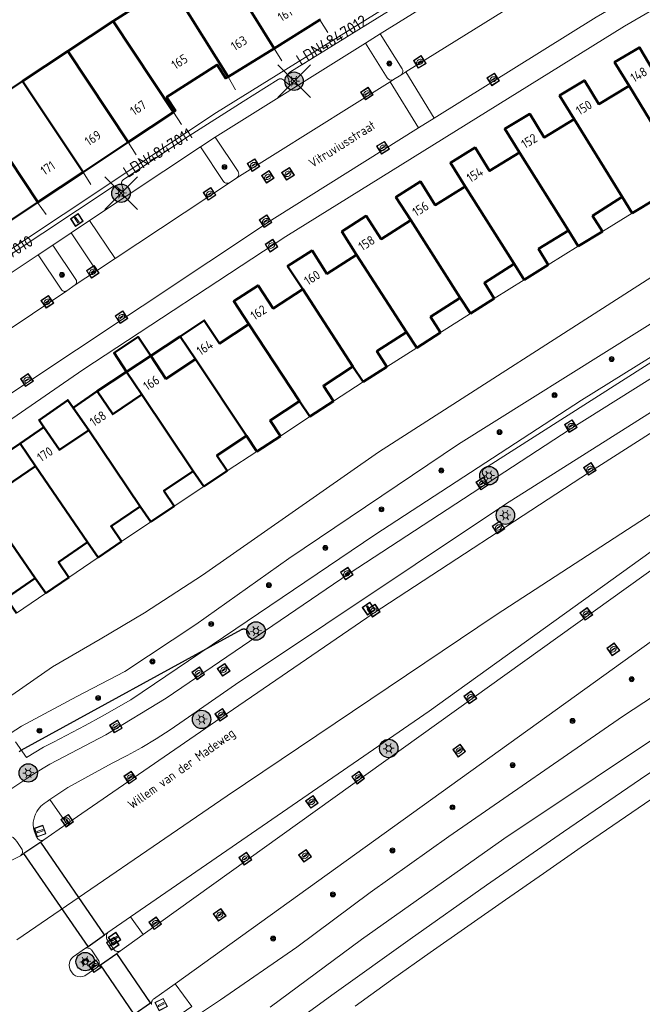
# Model space of a CAD drawing. Header units: metres. Extents: x 94279 to 96109, y 461866 to 463040.
# Tile 97 of 175: x 95326 to 95394, y 462272 to 462379. Entities that reach past the tile are written whole.
import ezdxf
from ezdxf.enums import TextEntityAlignment as Align

# ---------------------------------------------------------------- set-up
doc = ezdxf.new("R2010")
doc.units = ezdxf.units.M
doc.layers.get('0').update_dxf_attribs({"linetype": 'CONTINUOUS'})
for name, color, linetype, lineweight in [('B-WE-KL-ET_LS_OV_KABEL_EIGENNET_323-G', 10, 'CONTINUOUS', 30), ('B-WE-OV-LICHTMAST', 252, 'CONTINUOUS', 25), ('B_BEBOUWINGSGRENS_0', 132, 'CONTINUOUS', 50), ('B_LUIFEL_1', 132, 'CONTINUOUS', 50), ('B_TUSSENMUUR_0', 132, 'CONTINUOUS', 50), ('Q_BOOM_0', 251, 'CONTINUOUS', 13), ('Q_BRANDKRAAN_0', 251, 'CONTINUOUS', 13), ('Q_DRUKKNOPPAAL_0', 251, 'CONTINUOUS', 13), ('Q_INSPECTIE_OF_RIOOLPUT_0', 251, 'CONTINUOUS', 13), ('Q_KOLK_0', 251, 'CONTINUOUS', 13), ('Q_LICHTMAST_0', 251, 'CONTINUOUS', 13), ('Q_PORTAAL_0', 251, 'CONTINUOUS', 13), ('Q_VERKEERSBORDPAAL_0', 251, 'CONTINUOUS', 13), ('Q_VERKEERSREGELINSTALLATIEPA00', 251, 'CONTINUOUS', 13), ('T_CULTUURGRENS_0', 251, 'CONTINUOUS', 13), ('T_HEK_LIJN_0', 251, 'CONTINUOUS', 13), ('T_WALBESCHERMING_0', 251, 'CONTINUOUS', 13), ('V_WEGGRENS_0', 251, 'CONTINUOUS', 13), ('W_WATERGRENS_0', 251, 'CONTINUOUS', 13), ('Z_GBKN_HUISNUMMER_0', 251, 'CONTINUOUS', 13), ('Z_STRAATNAAM_0', 251, 'CONTINUOUS', 13)]:
    doc.layers.add(name, color=color, linetype=linetype, lineweight=lineweight)
for name, color, linetype in [('B-WE-KL-ET_LS_OV_KABEL_EIGENNET_330-G', 10, 'CONTINUOUS'), ('Fietssuggestiesstrook_0', 251, 'CONTINUOUS'), ('N-WE-ARMATUUR-PRUNUS_E_OPSCHUIF_8M-G', 40, 'CONTINUOUS'), ('N-WE-LICHTMAST_VERVANGEN-G', 7, 'CONTINUOUS')]:
    doc.layers.add(name, color=color, linetype=linetype)
doc.styles.add('NLCS-ISO-M500-T25', font='NLCS-ISO.ttf', dxfattribs={"height": 1.25})
doc.styles.get("Standard").update_dxf_attribs({"font": 'isocp.shx'})

# ---------------------------------------------------------------- blocks, each defined once
blk = doc.blocks.new('Q_PORTAAL')
for points in [[(-0.36, 0.2), (-0.21, 0.2), (-0.21, -0.2), (-0.36, -0.2), (-0.36, 0.2)], [(-0.14, 0.19), (0.14, 0.19), (0.14, 0.1), (-0.14, 0.1), (-0.14, 0.19)], [(0.21, 0.2), (0.36, 0.2), (0.36, -0.2), (0.21, -0.2), (0.21, 0.2)]]:
    blk.add_lwpolyline(points)
blk = doc.blocks.new('Q_VERKEERSREGELINSTALLATIEPAAL')
for points in [[(-0.5, 0.5), (0.5, 0.5), (0.5, -0.5), (-0.5, -0.5)], [(-0.08, 0.33), (0.07, 0.33), (0.07, -0.33), (-0.08, -0.33)]]:
    blk.add_lwpolyline(points, close=True)
blk.add_lwpolyline([(-0.44, 0.46), (0.44, 0.46, -0.414214), (0.46, 0.44), (0.46, -0.44, -0.414214), (0.44, -0.46), (-0.44, -0.46, -0.414214), (-0.46, -0.44), (-0.46, 0.44), (-0.46, 0.44), (-0.46, 0.45), (-0.46, 0.45), (-0.46, 0.45), (-0.46, 0.45), (-0.46, 0.45), (-0.46, 0.45), (-0.46, 0.46), (-0.46, 0.46), (-0.46, 0.46), (-0.45, 0.46), (-0.45, 0.46), (-0.45, 0.46), (-0.45, 0.46), (-0.45, 0.46), (-0.45, 0.46), (-0.44, 0.46), (-0.44, 0.46)], format="xyb")
blk = doc.blocks.new('Q_VERKEERSBORDPAAL')
for points in [[(-0.5, 0.5), (0.5, 0.5), (0.5, -0.5), (-0.5, -0.5)], [(-0.08, 0.33), (0.07, 0.33), (0.07, -0.33), (-0.08, -0.33)]]:
    blk.add_lwpolyline(points, close=True)
blk.add_lwpolyline([(-0.44, 0.46), (0.44, 0.46, -0.414214), (0.46, 0.44), (0.46, -0.44, -0.414214), (0.44, -0.46), (-0.44, -0.46, -0.414214), (-0.46, -0.44), (-0.46, 0.44), (-0.46, 0.44), (-0.46, 0.45), (-0.46, 0.45), (-0.46, 0.45), (-0.46, 0.45), (-0.46, 0.45), (-0.46, 0.45), (-0.46, 0.46), (-0.46, 0.46), (-0.46, 0.46), (-0.45, 0.46), (-0.45, 0.46), (-0.45, 0.46), (-0.45, 0.46), (-0.45, 0.46), (-0.45, 0.46), (-0.44, 0.46), (-0.44, 0.46)], format="xyb")
blk = doc.blocks.new('Q_LICHTMAST')
for points in [[(-0.26, 0.15), (-0.52, 0.3)], [(0, 0.3), (0, 0.6)], [(0.26, 0.15), (0.52, 0.3)], [(-0.26, -0.15), (-0.52, -0.3)], [(0, -0.3), (0, -0.6)], [(0.26, -0.15), (0.52, -0.3)]]:
    blk.add_lwpolyline(points)
blk.add_circle((0, 0), 0.3)
blk = doc.blocks.new('Q_DRUKKNOPPAAL')
for points in [[(-0.5, 0.5), (0.5, 0.5), (0.5, -0.5), (-0.5, -0.5)], [(-0.08, 0.33), (0.07, 0.33), (0.07, -0.33), (-0.08, -0.33)]]:
    blk.add_lwpolyline(points, close=True)
blk.add_lwpolyline([(-0.44, 0.46), (0.44, 0.46, -0.414214), (0.46, 0.44), (0.46, -0.44, -0.414214), (0.44, -0.46), (-0.44, -0.46, -0.414214), (-0.46, -0.44), (-0.46, 0.44), (-0.46, 0.44), (-0.46, 0.45), (-0.46, 0.45), (-0.46, 0.45), (-0.46, 0.45), (-0.46, 0.45), (-0.46, 0.45), (-0.46, 0.46), (-0.46, 0.46), (-0.46, 0.46), (-0.45, 0.46), (-0.45, 0.46), (-0.45, 0.46), (-0.45, 0.46), (-0.45, 0.46), (-0.45, 0.46), (-0.44, 0.46), (-0.44, 0.46)], format="xyb")
blk = doc.blocks.new('Q_KOLK')
blk.add_lwpolyline([(-0.5, 0.5), (0.5, 0.5), (0.5, -0.5), (-0.5, -0.5)], close=True)
for points in [[(-0.44, 0.46), (0.44, 0.46, -0.414214), (0.46, 0.44), (0.46, -0.44, -0.414214), (0.44, -0.46), (-0.44, -0.46, -0.414214), (-0.46, -0.44), (-0.46, 0.44, -0.414214), (-0.44, 0.46)], [(-0.34, 0.1, 0.380426), (-0.28, -0.18)], [(-0.01, 0.27, 0.240218), (-0.34, 0.1)], [(-0.19, 0.04, 0.853344), (-0.19, -0.03)], [(0.33, 0.11, 0.240191), (-0.01, 0.27)], [(0.18, -0.03, 0.849746), (0.18, 0.04)], [(0.27, -0.18, 0.380426), (0.33, 0.11)], [(-0.28, -0.18, 0.148452), (0.01, -0.26)], [(0.01, -0.26, 0.131742), (0.27, -0.18)]]:
    blk.add_lwpolyline(points, format="xyb")
for points in [[(-0.19, 0.04), (0.18, 0.04)], [(0.18, -0.03), (-0.19, -0.03)]]:
    blk.add_lwpolyline(points)
blk = doc.blocks.new('Q_INSPECTIE_OF_RIOOLPUT')
blk.add_lwpolyline([(-0.5, 0.5), (0.5, 0.5), (0.5, -0.5), (-0.5, -0.5)], close=True)
for points in [[(-0.44, 0.46), (0.44, 0.46, -0.414214), (0.46, 0.44), (0.46, -0.44, -0.414214), (0.44, -0.46), (-0.44, -0.46, -0.414214), (-0.46, -0.44), (-0.46, 0.44), (-0.46, 0.44), (-0.46, 0.45), (-0.46, 0.45), (-0.46, 0.45), (-0.46, 0.45), (-0.46, 0.45), (-0.46, 0.45), (-0.46, 0.46), (-0.46, 0.46), (-0.46, 0.46), (-0.45, 0.46), (-0.45, 0.46), (-0.45, 0.46), (-0.45, 0.46), (-0.45, 0.46), (-0.45, 0.46), (-0.44, 0.46), (-0.44, 0.46)], [(-0.34, 0.1, 0.380426), (-0.28, -0.18)], [(-0.01, 0.27, 0.240218), (-0.34, 0.1)], [(-0.19, 0.04, 0.853344), (-0.19, -0.03)], [(0.33, 0.11, 0.240191), (-0.01, 0.27)], [(0.18, -0.03, 0.849746), (0.18, 0.04)], [(0.27, -0.18, 0.380426), (0.33, 0.11)], [(-0.28, -0.18, 0.148452), (0.01, -0.26)], [(0.01, -0.26, 0.131742), (0.27, -0.18)]]:
    blk.add_lwpolyline(points, format="xyb")
for points in [[(-0.19, 0.04), (0.18, 0.04)], [(0.18, -0.03), (-0.19, -0.03)]]:
    blk.add_lwpolyline(points)
blk = doc.blocks.new('Q_BRANDKRAAN')
blk.add_lwpolyline([(-0.5, 0.5), (0.5, 0.5), (0.5, -0.5), (-0.5, -0.5)], close=True)
for points in [[(-0.44, 0.46), (0.44, 0.46, -0.414214), (0.46, 0.44), (0.46, -0.44, -0.414214), (0.44, -0.46), (-0.44, -0.46, -0.414214), (-0.46, -0.44), (-0.46, 0.44), (-0.46, 0.44), (-0.46, 0.45), (-0.46, 0.45), (-0.46, 0.45), (-0.46, 0.45), (-0.46, 0.45), (-0.46, 0.45), (-0.46, 0.46), (-0.46, 0.46), (-0.46, 0.46), (-0.45, 0.46), (-0.45, 0.46), (-0.45, 0.46), (-0.45, 0.46), (-0.45, 0.46), (-0.45, 0.46), (-0.44, 0.46), (-0.44, 0.46)], [(-0.34, 0.1, 0.380426), (-0.28, -0.18)], [(-0.01, 0.27, 0.240218), (-0.34, 0.1)], [(-0.19, 0.04, 0.853344), (-0.19, -0.03)], [(0.33, 0.11, 0.240191), (-0.01, 0.27)], [(0.18, -0.03, 0.849746), (0.18, 0.04)], [(0.27, -0.18, 0.380426), (0.33, 0.11)], [(-0.28, -0.18, 0.148452), (0.01, -0.26)], [(0.01, -0.26, 0.131742), (0.27, -0.18)]]:
    blk.add_lwpolyline(points, format="xyb")
for points in [[(-0.19, 0.04), (0.18, 0.04)], [(0.18, -0.03), (-0.19, -0.03)]]:
    blk.add_lwpolyline(points)
blk = doc.blocks.new('Q_BOOM')
for radius in [0.27, 0.18, 0.09]:
    blk.add_circle((0, 0), radius)
blk = doc.blocks.new('LM')
at = {"linetype": 'ByBlock'}
h = blk.add_hatch(color=256, dxfattribs=at)
h.dxf.hatch_style = 1
edge = h.paths.add_edge_path()
edge.add_arc((0, 0), 1, 0, 360)
blk.add_circle((0, 0), 1, dxfattribs=at)
blk = doc.blocks.new('ACMAP_ANN_TEMPLATE_LM')
at = {"color": 0, "style": 'NLCS-ISO-M500-T25'}
blk.add_attdef('LM-NUMMER', (1.5, 1), '', height=1.25, dxfattribs=at)

msp = doc.modelspace()

# ---------------------------------------------------------------- linework, layer by layer
at = {"layer": 'B-WE-KL-ET_LS_OV_KABEL_EIGENNET_323-G', "linetype": 'Continuous'}
msp.add_lwpolyline([(95326.21, 462299.24), (95326.44, 462299.36), (95350.34, 462312.48), (95350.35, 462312.49), (95350.37, 462312.5), (95350.38, 462312.5), (95350.4, 462312.51), (95350.41, 462312.52), (95350.43, 462312.52), (95350.45, 462312.53), (95350.46, 462312.53), (95350.48, 462312.53), (95350.5, 462312.54), (95350.51, 462312.54), (95350.53, 462312.54), (95350.55, 462312.54), (95350.57, 462312.54), (95350.58, 462312.54), (95350.6, 462312.54), (95350.62, 462312.54), (95350.63, 462312.54), (95350.65, 462312.54), (95350.67, 462312.54), (95350.69, 462312.53), (95350.7, 462312.53), (95350.72, 462312.52), (95350.74, 462312.52), (95350.75, 462312.51), (95350.77, 462312.51), (95350.78, 462312.5), (95350.8, 462312.49), (95350.81, 462312.48), (95350.83, 462312.48), (95350.84, 462312.47), (95350.86, 462312.46), (95350.87, 462312.45), (95350.89, 462312.44), (95350.9, 462312.43), (95350.91, 462312.41), (95350.92, 462312.4), (95350.94, 462312.39), (95350.95, 462312.38), (95350.96, 462312.36), (95350.97, 462312.35), (95350.98, 462312.34), (95350.99, 462312.32), (95351, 462312.31), (95351.23, 462311.94)], dxfattribs=at)
at = {"layer": 'B-WE-KL-ET_LS_OV_KABEL_EIGENNET_330-G', "linetype": 'Continuous', "lineweight": 0}
for points in [[(95325.02, 462353.03), (95336.3, 462360.52), (95336.31, 462360.53), (95336.33, 462360.54), (95336.34, 462360.55), (95336.36, 462360.56), (95336.37, 462360.57), (95336.39, 462360.57), (95336.41, 462360.58), (95336.42, 462360.59), (95336.44, 462360.59), (95336.46, 462360.59), (95336.47, 462360.6), (95336.49, 462360.6), (95336.51, 462360.6), (95336.52, 462360.61), (95336.54, 462360.61), (95336.56, 462360.61), (95336.58, 462360.61), (95336.59, 462360.61), (95336.61, 462360.61), (95336.63, 462360.61), (95336.65, 462360.6), (95336.66, 462360.6), (95336.68, 462360.6), (95336.7, 462360.59), (95336.71, 462360.59), (95336.73, 462360.58), (95336.75, 462360.58), (95336.76, 462360.57), (95336.78, 462360.56), (95336.8, 462360.56), (95336.81, 462360.55), (95336.83, 462360.54), (95336.84, 462360.53), (95336.86, 462360.52), (95336.87, 462360.51), (95336.88, 462360.5), (95336.9, 462360.49), (95336.91, 462360.48), (95336.92, 462360.47), (95336.94, 462360.45), (95336.95, 462360.44), (95336.96, 462360.43), (95336.97, 462360.41), (95336.98, 462360.4), (95336.99, 462360.38), (95337.58, 462359.95), (95337.41, 462360.66), (95337.4, 462360.68), (95337.39, 462360.69), (95337.38, 462360.71), (95337.37, 462360.72), (95337.36, 462360.74), (95337.36, 462360.75), (95337.35, 462360.77), (95337.35, 462360.79), (95337.34, 462360.8), (95337.34, 462360.82), (95337.33, 462360.84), (95337.33, 462360.85), (95337.33, 462360.87), (95337.32, 462360.89), (95337.32, 462360.91), (95337.32, 462360.92), (95337.32, 462360.94), (95337.32, 462360.96), (95337.32, 462360.98), (95337.33, 462360.99), (95337.33, 462361.01), (95337.33, 462361.03), (95337.33, 462361.05), (95337.34, 462361.06), (95337.34, 462361.08), (95337.35, 462361.1), (95337.35, 462361.11), (95337.36, 462361.13), (95337.37, 462361.14), (95337.37, 462361.16), (95337.38, 462361.18), (95337.39, 462361.19), (95337.4, 462361.21), (95337.41, 462361.22), (95337.42, 462361.23), (95337.43, 462361.25), (95337.44, 462361.26), (95337.45, 462361.28), (95337.47, 462361.29), (95337.48, 462361.3), (95337.49, 462361.31), (95337.5, 462361.32), (95337.52, 462361.33), (95337.53, 462361.34), (95337.55, 462361.35), (95344.67, 462366.09), (95350.51, 462369.84), (95354.32, 462372.21), (95354.33, 462372.22), (95354.35, 462372.23), (95354.36, 462372.24), (95354.38, 462372.24), (95354.4, 462372.25), (95354.41, 462372.26), (95354.43, 462372.26), (95354.45, 462372.27), (95354.46, 462372.27), (95354.48, 462372.27), (95354.5, 462372.28), (95354.51, 462372.28), (95354.53, 462372.28), (95354.55, 462372.28), (95354.57, 462372.29), (95354.58, 462372.29), (95354.6, 462372.29), (95354.62, 462372.28), (95354.64, 462372.28), (95354.65, 462372.28), (95354.67, 462372.28), (95354.69, 462372.27), (95354.71, 462372.27), (95354.72, 462372.27), (95354.74, 462372.26), (95354.76, 462372.26), (95354.77, 462372.25), (95354.79, 462372.24), (95354.8, 462372.23), (95354.82, 462372.23), (95354.83, 462372.22), (95354.85, 462372.21), (95354.86, 462372.2), (95354.88, 462372.19), (95354.89, 462372.18), (95354.91, 462372.17), (95354.92, 462372.16), (95354.93, 462372.14), (95354.94, 462372.13), (95354.96, 462372.12), (95354.97, 462372.11), (95354.98, 462372.09), (95354.99, 462372.08), (95355, 462372.06), (95355.01, 462372.05), (95355.59, 462371.59), (95355.43, 462372.31), (95355.42, 462372.33), (95355.41, 462372.34), (95355.41, 462372.36), (95355.4, 462372.38), (95355.39, 462372.39), (95355.39, 462372.41), (95355.38, 462372.42), (95355.38, 462372.44), (95355.37, 462372.46), (95355.37, 462372.48), (95355.36, 462372.49), (95355.36, 462372.51), (95355.36, 462372.53), (95355.36, 462372.54), (95355.36, 462372.56), (95355.36, 462372.58), (95355.36, 462372.6), (95355.36, 462372.61), (95355.36, 462372.63), (95355.36, 462372.65), (95355.36, 462372.67), (95355.37, 462372.68), (95355.37, 462372.7), (95355.38, 462372.72), (95355.38, 462372.73), (95355.39, 462372.75), (95355.39, 462372.77), (95355.4, 462372.78), (95355.41, 462372.8), (95355.42, 462372.81), (95355.42, 462372.83), (95355.43, 462372.84), (95355.44, 462372.86), (95355.45, 462372.87), (95355.46, 462372.89), (95355.47, 462372.9), (95355.49, 462372.91), (95355.5, 462372.93), (95355.51, 462372.94), (95355.52, 462372.95), (95355.54, 462372.96), (95355.55, 462372.97), (95355.56, 462372.98), (95355.58, 462372.99), (95355.59, 462373), (95369.03, 462381.37)], [(95400.26, 462344.99), (95376.71, 462329.97), (95376.69, 462329.96), (95376.68, 462329.95), (95376.67, 462329.94), (95376.65, 462329.93), (95376.64, 462329.91), (95376.63, 462329.9), (95376.62, 462329.89), (95376.61, 462329.88), (95376.59, 462329.86), (95376.58, 462329.85), (95376.57, 462329.84), (95376.56, 462329.82), (95376.55, 462329.81), (95376.55, 462329.79), (95376.54, 462329.78), (95376.53, 462329.76), (95376.52, 462329.75), (95376.52, 462329.73), (95376.51, 462329.71), (95376.5, 462329.7), (95376.5, 462329.68), (95376.5, 462329.66), (95376.49, 462329.65), (95376.49, 462329.63), (95376.49, 462329.61), (95376.48, 462329.6), (95376.48, 462329.58), (95376.48, 462329.56), (95376.48, 462329.55), (95376.48, 462329.53), (95376.48, 462329.51), (95376.48, 462329.49), (95376.49, 462329.48), (95376.49, 462329.46), (95376.49, 462329.44), (95376.5, 462329.43), (95376.5, 462329.41), (95376.51, 462329.39), (95376.51, 462329.38), (95376.52, 462329.36), (95376.53, 462329.34), (95376.53, 462329.33), (95376.54, 462329.31), (95376.55, 462329.3), (95376.56, 462329.28), (95376.78, 462328.94)], [(95407.12, 462333), (95377.97, 462314.09), (95348.78, 462294.41), (95325.98, 462278.77)]]:
    msp.add_lwpolyline(points, dxfattribs=at)
at = {"layer": 'B_BEBOUWINGSGRENS_0'}
for p, q in [((95342.61, 462382.53), (95336.42, 462378.56)), ((95336.42, 462378.56), (95331.51, 462375.29)), ((95353.88, 462375.59), (95358.85, 462378.69)), ((95358.85, 462378.69), (95358.91, 462378.73)), ((95331.51, 462375.29), (95326.59, 462372.04)), ((95348.9, 462372.49), (95353.88, 462375.59)), ((95326.59, 462372.04), (95321.68, 462368.77)), ((95338.06, 462365.41), (95342.97, 462368.68)), ((95333.15, 462362.15), (95338.06, 462365.41)), ((95328.25, 462358.89), (95333.15, 462362.15)), ((95323.34, 462355.61), (95328.22, 462358.86)), ((95328.22, 462358.86), (95328.25, 462358.89)), ((95391.66, 462359.48), (95392.76, 462357.71)), ((95392.76, 462357.71), (95395.38, 462359.29)), ((95385.83, 462355.83), (95386.9, 462354.1)), ((95386.9, 462354.1), (95389.52, 462355.7)), ((95379.93, 462352.2), (95381.02, 462350.46)), ((95381.02, 462350.46), (95383.62, 462352.08)), ((95374.08, 462348.5), (95375.18, 462346.79)), ((95375.18, 462346.79), (95377.78, 462348.42)), ((95343.68, 462344.32), (95345.34, 462341.83)), ((95368.26, 462344.78), (95369.36, 462343.08)), ((95369.36, 462343.08), (95371.94, 462344.72)), ((95340.49, 462342.22), (95337.87, 462340.48)), ((95362.44, 462341.05), (95363.55, 462339.37)), ((95363.55, 462339.37), (95366.11, 462341)), ((95337.87, 462340.48), (95339.54, 462337.99)), ((95334.69, 462338.35), (95332.06, 462336.57)), ((95332.06, 462336.57), (95333.76, 462334.14)), ((95356.65, 462337.29), (95357.76, 462335.61)), ((95357.76, 462335.61), (95360.33, 462337.27)), ((95328.9, 462334.46), (95326.31, 462332.69)), ((95350.87, 462333.5), (95352, 462331.82)), ((95352, 462331.82), (95354.56, 462333.49)), ((95326.31, 462332.69), (95327.98, 462330.21)), ((95345.11, 462329.69), (95346.24, 462328.02)), ((95346.24, 462328.02), (95348.8, 462329.7)), ((95339.36, 462325.84), (95340.51, 462324.18)), ((95340.51, 462324.18), (95343.04, 462325.87)), ((95333.64, 462321.97), (95334.8, 462320.3)), ((95334.8, 462320.3), (95337.32, 462322.03)), ((95329.1, 462316.43), (95331.61, 462318.14)), ((95327.94, 462318.07), (95329.1, 462316.43))]:
    msp.add_line(p, q, dxfattribs=at)
for points in [[(95398.36, 462375.08), (95395.06, 462373.12), (95393.54, 462375.7), (95390.83, 462374.1), (95392.4, 462371.51)], [(95342.97, 462368.68), (95343.18, 462368.82), (95342.22, 462370.29), (95347.71, 462373.82), (95348.64, 462372.33), (95348.9, 462372.49)], [(95392.4, 462371.51), (95389.11, 462369.54), (95387.57, 462372.11), (95384.87, 462370.49), (95386.45, 462367.91)], [(95386.45, 462367.91), (95383.18, 462365.92), (95381.62, 462368.48), (95378.92, 462366.84), (95380.52, 462364.3)], [(95380.52, 462364.3), (95377.27, 462362.28), (95375.69, 462364.82), (95373.01, 462363.15), (95374.62, 462360.6)], [(95374.62, 462360.6), (95371.37, 462358.57), (95369.78, 462361.12), (95367.11, 462359.45), (95368.73, 462356.95)], [(95389.52, 462355.7), (95388.45, 462357.4), (95391.66, 462359.48)], [(95368.73, 462356.95), (95365.51, 462354.88), (95363.89, 462357.4), (95361.24, 462355.69), (95362.84, 462353.17)], [(95383.62, 462352.08), (95382.58, 462353.81), (95385.83, 462355.83)], [(95362.84, 462353.17), (95359.61, 462351.11), (95358, 462353.64), (95355.34, 462351.95), (95356.99, 462349.45)], [(95377.78, 462348.42), (95376.71, 462350.13), (95379.93, 462352.2)], [(95356.99, 462349.45), (95353.79, 462347.35), (95352.15, 462349.86), (95349.51, 462348.14), (95351.15, 462345.65)], [(95371.94, 462344.72), (95370.87, 462346.43), (95374.08, 462348.5)], [(95351.15, 462345.65), (95347.95, 462343.55), (95346.31, 462346.05), (95343.68, 462344.32)], [(95366.11, 462341), (95365.04, 462342.71), (95368.26, 462344.78)], [(95345.34, 462341.83), (95342.15, 462339.71), (95340.49, 462342.22)], [(95360.33, 462337.27), (95359.24, 462338.96), (95362.44, 462341.05)], [(95339.54, 462337.99), (95336.37, 462335.86), (95334.69, 462338.35)], [(95354.56, 462333.49), (95353.45, 462335.19), (95356.65, 462337.29)], [(95333.76, 462334.14), (95330.59, 462331.98), (95328.9, 462334.46)], [(95348.8, 462329.7), (95347.68, 462331.38), (95350.87, 462333.5)], [(95327.98, 462330.21), (95324.82, 462328.04), (95323.13, 462330.52)], [(95343.04, 462325.87), (95341.93, 462327.55), (95345.11, 462329.69)], [(95337.32, 462322.03), (95336.2, 462323.69), (95339.36, 462325.84)], [(95331.61, 462318.14), (95330.49, 462319.8), (95333.64, 462321.97)], [(95325.94, 462314.24), (95324.79, 462315.89), (95327.94, 462318.07)]]:
    msp.add_lwpolyline(points, dxfattribs=at)
at = {"layer": 'B_LUIFEL_1'}
for p, q in [((95343.68, 462344.32), (95340.49, 462342.22)), ((95337.87, 462340.48), (95334.69, 462338.35)), ((95326.31, 462332.69), (95323.13, 462330.52))]:
    msp.add_line(p, q, dxfattribs=at)
for points in [[(95340.49, 462342.22), (95339.13, 462344.26), (95336.51, 462342.52), (95337.87, 462340.48)], [(95332.06, 462336.57), (95331.49, 462337.39), (95328.37, 462335.22), (95328.9, 462334.46)]]:
    msp.add_lwpolyline(points, dxfattribs=at)
at = {"layer": 'B_TUSSENMUUR_0'}
for p, q in [((95353.88, 462375.59), (95347.64, 462385.67)), ((95348.9, 462372.49), (95342.61, 462382.53)), ((95342.97, 462368.68), (95336.42, 462378.56)), ((95331.51, 462375.29), (95338.06, 462365.41)), ((95333.15, 462362.15), (95326.59, 462372.04)), ((95397.53, 462363.06), (95392.4, 462371.51)), ((95328.25, 462358.89), (95321.68, 462368.77)), ((95386.45, 462367.91), (95391.66, 462359.48)), ((95385.83, 462355.83), (95380.52, 462364.3)), ((95379.93, 462352.2), (95374.62, 462360.6)), ((95374.08, 462348.5), (95368.73, 462356.95)), ((95362.84, 462353.17), (95368.26, 462344.78)), ((95362.44, 462341.05), (95356.99, 462349.45)), ((95356.65, 462337.29), (95351.15, 462345.65)), ((95350.87, 462333.5), (95345.34, 462341.83)), ((95339.54, 462337.99), (95345.11, 462329.69)), ((95339.36, 462325.84), (95333.76, 462334.14)), ((95327.98, 462330.21), (95333.64, 462321.97)), ((95327.94, 462318.07), (95322.23, 462326.28))]:
    msp.add_line(p, q, dxfattribs=at)
at = {"layer": 'Fietssuggestiesstrook_0'}
for p, q in [((95328.55, 462289.4), (95326.74, 462288.16)), ((95335.48, 462279.32), (95328.55, 462289.4)), ((95333.7, 462278.06), (95326.74, 462288.16)), ((95333.7, 462278.06), (95335.48, 462279.32)), ((95335.04, 462276.05), (95336.82, 462277.31)), ((95340.48, 462271.95), (95336.82, 462277.31)), ((95338.7, 462270.71), (95335.04, 462276.05)), ((95338.7, 462270.71), (95340.48, 462271.95))]:
    msp.add_line(p, q, dxfattribs=at)
at = {"layer": 'N-WE-LICHTMAST_VERVANGEN-G', "flags": 128}
for points in [[(95354.28, 462370.27), (95357.82, 462373.8)], [(95357.82, 462370.27), (95354.28, 462373.8)], [(95335.51, 462358.09), (95339.04, 462361.63)], [(95339.04, 462358.09), (95335.51, 462361.63)]]:
    msp.add_lwpolyline(points, dxfattribs=at)
at = {"layer": 'T_CULTUURGRENS_0'}
for p, q in [((95365.41, 462377.17), (95363.8, 462376.16)), ((95366.85, 462372.2), (95367.63, 462372.7)), ((95347.49, 462365.95), (95345.89, 462364.89)), ((95349.06, 462361.01), (95349.83, 462361.54)), ((95329.87, 462354.24), (95328.29, 462353.19)), ((95331.38, 462349.25), (95332.3, 462349.9))]:
    msp.add_line(p, q, dxfattribs=at)
for points in [[(95367.63, 462372.7), (95367.75, 462372.8), (95367.82, 462372.93), (95367.86, 462373.08), (95367.85, 462373.23), (95367.79, 462373.37), (95365.41, 462377.17)], [(95363.8, 462376.16), (95366.17, 462372.38), (95366.27, 462372.27), (95366.4, 462372.19), (95366.55, 462372.15), (95366.7, 462372.15), (95366.85, 462372.2)], [(95317.08, 462295.57), (95321.34, 462298.68), (95326.48, 462301.97), (95332.47, 462305.21), (95337.69, 462307.92), (95345.38, 462313.03), (95355.48, 462320.19), (95373.9, 462332.6), (95413.18, 462357.23), (95440.13, 462370.3), (95447.4, 462374.58), (95448.6, 462374.55)], [(95349.83, 462361.54), (95349.94, 462361.65), (95350.01, 462361.78), (95350.04, 462361.93), (95350.03, 462362.08), (95349.97, 462362.22), (95347.49, 462365.95)], [(95345.89, 462364.89), (95348.39, 462361.13), (95348.5, 462361.03), (95348.63, 462360.96), (95348.78, 462360.94), (95348.93, 462360.95), (95349.06, 462361.01)], [(95332.3, 462349.9), (95332.39, 462350.01), (95332.43, 462350.13), (95332.45, 462350.26), (95332.42, 462350.4), (95332.35, 462350.51), (95329.87, 462354.24)], [(95328.29, 462353.19), (95330.76, 462349.44), (95330.85, 462349.33), (95330.96, 462349.25), (95331.1, 462349.2), (95331.24, 462349.21), (95331.38, 462349.25)]]:
    msp.add_lwpolyline(points, dxfattribs=at)
at = {"layer": 'T_HEK_LIJN_0'}
for p, q in [((95358.85, 462378.69), (95359.7, 462377.33)), ((95354.72, 462374.23), (95353.88, 462375.59)), ((95349.69, 462371.09), (95348.9, 462372.49)), ((95343.84, 462367.33), (95342.97, 462368.68)), ((95338.06, 462365.41), (95338.9, 462364.04)), ((95334.01, 462360.8), (95333.15, 462362.15)), ((95329.14, 462357.54), (95328.22, 462358.86))]:
    msp.add_line(p, q, dxfattribs=at)
at = {"layer": 'T_WALBESCHERMING_0'}
for p, q in [((95392.76, 462357.71), (95389.52, 462355.7)), ((95386.9, 462354.1), (95383.62, 462352.08)), ((95381.02, 462350.46), (95377.78, 462348.42)), ((95375.18, 462346.79), (95371.94, 462344.72)), ((95369.36, 462343.08), (95366.11, 462341)), ((95363.55, 462339.37), (95360.33, 462337.27)), ((95357.76, 462335.61), (95354.56, 462333.49)), ((95352, 462331.82), (95348.8, 462329.7)), ((95346.24, 462328.02), (95343.04, 462325.87)), ((95337.32, 462322.03), (95340.51, 462324.18)), ((95331.61, 462318.14), (95334.8, 462320.3)), ((95329.1, 462316.43), (95325.94, 462314.24))]:
    msp.add_line(p, q, dxfattribs=at)
at = {"layer": 'V_WEGGRENS_0'}
for p, q in [((95365.41, 462377.17), (95381.75, 462387.36)), ((95384.75, 462383.36), (95368.17, 462373.03)), ((95347.49, 462365.95), (95363.8, 462376.16)), ((95368.17, 462373.03), (95367.63, 462372.7)), ((95371.24, 462368.01), (95368.17, 462373.03)), ((95349.83, 462361.54), (95366.48, 462371.97)), ((95366.48, 462371.97), (95366.85, 462372.2)), ((95366.48, 462371.97), (95369.55, 462366.95)), ((95371.24, 462368.01), (95369.55, 462366.95)), ((95369.55, 462366.95), (95353.93, 462357.17)), ((95333.86, 462356.9), (95345.89, 462364.89)), ((95336.62, 462352.76), (95349.06, 462361.01)), ((95331.86, 462355.57), (95333.86, 462356.9)), ((95336.62, 462352.76), (95333.86, 462356.9)), ((95329.87, 462354.24), (95331.86, 462355.57)), ((95334.62, 462351.44), (95331.86, 462355.57)), ((95312.29, 462342.51), (95328.29, 462353.19)), ((95334.62, 462351.44), (95336.62, 462352.76)), ((95332.3, 462349.9), (95334.62, 462351.44)), ((95314.62, 462338.05), (95331.38, 462349.25)), ((95325.83, 462300.29), (95327.02, 462298.58)), ((95331.39, 462291.36), (95329.56, 462294.02)), ((95331.39, 462291.36), (95328.91, 462289.65)), ((95328.91, 462289.65), (95328.55, 462289.4)), ((95326.74, 462288.16), (95326.35, 462287.89)), ((95335.84, 462279.57), (95338.31, 462281.28)), ((95339.66, 462279.34), (95338.31, 462281.28)), ((95335.48, 462279.32), (95335.84, 462279.57)), ((95339.66, 462279.34), (95337.22, 462277.58)), ((95333.42, 462277.87), (95333.7, 462278.06)), ((95336.82, 462277.31), (95337.22, 462277.58)), ((95335.04, 462276.05), (95334.76, 462275.85)), ((95340.6, 462272.03), (95340.48, 462271.95))]:
    msp.add_line(p, q, dxfattribs=at)
for points in [[(95314.3, 462346.49), (95347.63, 462368.64), (95381.91, 462389.97), (95417.46, 462410.72)], [(95424.08, 462399.49), (95388.84, 462378.99), (95371.24, 462368.01)], [(95426.82, 462398.32), (95391.91, 462378.02), (95355.16, 462355.15), (95333.13, 462340.67), (95300.84, 462318.41), (95300.73, 462318.33)], [(95475.42, 462378.2), (95468.09, 462374.23), (95446.53, 462362.07), (95443.42, 462360.42), (95429.11, 462353.54), (95418.22, 462348.4), (95415.21, 462346.71), (95402.45, 462338.74), (95388.1, 462329.58), (95364.64, 462314.21), (95348.11, 462302.89), (95331.39, 462291.36)], [(95338.31, 462281.28), (95370.72, 462303.62), (95410.38, 462332.16), (95419.58, 462338.68), (95424.37, 462341.97), (95431.13, 462346.41), (95463.96, 462367.7), (95467.37, 462369.85), (95470.8, 462371.91), (95476.98, 462375.31)], [(95477.59, 462375.09), (95477.63, 462374.96), (95477.64, 462374.83), (95477.61, 462374.69), (95477.54, 462374.58), (95477.44, 462374.48), (95449.3, 462356.21), (95436.77, 462348.13), (95423.88, 462339.55), (95414.84, 462333.28), (95339.66, 462279.34)], [(95364.83, 462322.75), (95387.26, 462337.38), (95414.52, 462354.36), (95441.72, 462367.13), (95449.6, 462371.49), (95449.92, 462372.96), (95448.84, 462374.68)], [(95329.56, 462294.02), (95331.5, 462295.32), (95336.32, 462297.95), (95337.94, 462298.79), (95339.53, 462299.67), (95341.09, 462300.61), (95342.62, 462301.59), (95344.12, 462302.63), (95349.7, 462306.51), (95378.98, 462326.1), (95413.31, 462347.81), (95414.86, 462348.77), (95416.44, 462349.67), (95418.05, 462350.53), (95419.69, 462351.34), (95421.35, 462352.09), (95446.78, 462363.92), (95452.43, 462366.96), (95460.19, 462371.71)], [(95343.15, 462274.01), (95406.17, 462319.37), (95476.14, 462369.48), (95479.74, 462371.96)], [(95483.86, 462357.73), (95471.24, 462350.68), (95458.14, 462343.46), (95444.36, 462335.71), (95430.85, 462327.86), (95415.78, 462318.85), (95391.71, 462303.03), (95372.85, 462289.99), (95364.3, 462283.93), (95356.34, 462277.98), (95348.06, 462272.26), (95343.63, 462269.3)], [(95353.93, 462357.17), (95318.03, 462333.3), (95297.27, 462318.75)], [(95413.22, 462351.33), (95386.02, 462334.25), (95362.03, 462318.58), (95342.17, 462305.02), (95335.63, 462301.05), (95329.54, 462297.84), (95327.81, 462296.8), (95325.3, 462295.13), (95321.25, 462292.19)], [(95327.02, 462298.58), (95328.85, 462299.69), (95329.93, 462300.26), (95333.38, 462302.05), (95335.23, 462303.06), (95338.35, 462304.83), (95364.83, 462322.75)], [(95328.14, 462292.72), (95328.27, 462292.92), (95328.41, 462293.11), (95328.57, 462293.29), (95328.74, 462293.45), (95328.93, 462293.6), (95329.25, 462293.81), (95329.56, 462294.02)], [(95362.68, 462271.57), (95366.75, 462274.49), (95370.82, 462277.4), (95374.91, 462280.27), (95379, 462283.14), (95383.11, 462286), (95387.22, 462288.84), (95391.34, 462291.67), (95395.47, 462294.5)], [(95328.91, 462289.65), (95328.84, 462289.61), (95328.77, 462289.59), (95328.7, 462289.58), (95328.62, 462289.58), (95328.55, 462289.58), (95328.48, 462289.6), (95328.41, 462289.62), (95328.34, 462289.66), (95328.28, 462289.7), (95328.23, 462289.75), (95328.07, 462290.03), (95327.94, 462290.32), (95327.84, 462290.62), (95327.77, 462290.93), (95327.72, 462291.25), (95327.75, 462291.55), (95327.8, 462291.86), (95327.88, 462292.15), (95328, 462292.44), (95328.14, 462292.72)], [(95324.7, 462290.25), (95325, 462290.17), (95325.29, 462290.05), (95325.55, 462289.88), (95325.79, 462289.68), (95325.98, 462289.44), (95326.53, 462288.6), (95326.55, 462288.52), (95326.57, 462288.45), (95326.58, 462288.37), (95326.57, 462288.29), (95326.56, 462288.22)], [(95326.56, 462288.22), (95326.53, 462288.14), (95326.5, 462288.07), (95326.45, 462288), (95326.4, 462287.94), (95326.35, 462287.89)], [(95326.35, 462287.89), (95324.46, 462286.97), (95323.71, 462286.73), (95322.94, 462286.55), (95322.16, 462286.41), (95321.38, 462286.32), (95320.59, 462286.26), (95319.8, 462286.24), (95319.62, 462286.29), (95319.47, 462286.41), (95319.37, 462286.57), (95319.33, 462286.76), (95319.36, 462286.95), (95319.46, 462287.11)], [(95337.22, 462277.58), (95337.15, 462277.55), (95337.07, 462277.53), (95337, 462277.52), (95336.93, 462277.51), (95336.85, 462277.52), (95336.77, 462277.54), (95336.7, 462277.56), (95336.64, 462277.59), (95336.57, 462277.64), (95336.52, 462277.68), (95335.73, 462278.86), (95335.7, 462278.94), (95335.69, 462279.01), (95335.68, 462279.1), (95335.68, 462279.18), (95335.69, 462279.26), (95335.71, 462279.33), (95335.73, 462279.39), (95335.76, 462279.46), (95335.8, 462279.52), (95335.84, 462279.57)], [(95334.76, 462275.85), (95333.34, 462274.86), (95333.1, 462274.78), (95332.84, 462274.75), (95332.58, 462274.78), (95332.34, 462274.87), (95332.12, 462275.01), (95331.95, 462275.19), (95331.76, 462275.52), (95331.66, 462275.76), (95331.63, 462276.02), (95331.66, 462276.28), (95331.74, 462276.53), (95331.88, 462276.75), (95332.06, 462276.94), (95333.42, 462277.87)], [(95333.42, 462277.87), (95333.49, 462277.89), (95333.55, 462277.9), (95333.62, 462277.9), (95333.69, 462277.89), (95333.75, 462277.88)], [(95333.75, 462277.88), (95333.82, 462277.86), (95333.89, 462277.83), (95333.95, 462277.79), (95334.01, 462277.74), (95334.06, 462277.69), (95334.86, 462276.5), (95334.89, 462276.43), (95334.9, 462276.37), (95334.91, 462276.3), (95334.92, 462276.23), (95334.91, 462276.17), (95334.9, 462276.1), (95334.87, 462276.03), (95334.84, 462275.97), (95334.8, 462275.91), (95334.76, 462275.85)], [(95340.6, 462272.03), (95340.62, 462272.1), (95340.65, 462272.16), (95340.69, 462272.22), (95340.74, 462272.28), (95340.79, 462272.33), (95343.15, 462274.01)], [(95343.33, 462270.4), (95344.94, 462271.53), (95343.15, 462274.01)], [(95340.59, 462271.77), (95340.58, 462271.83), (95340.58, 462271.9), (95340.59, 462271.96), (95340.6, 462272.03)]]:
    msp.add_lwpolyline(points, dxfattribs=at)
at = {"layer": 'W_WATERGRENS_0'}
for points in [[(95446, 462378.6), (95434.15, 462372.08), (95426.33, 462367.98), (95411.26, 462360.9), (95403.38, 462355.92), (95395.78, 462351.38), (95365.21, 462331.73), (95346.12, 462318.4), (95339.83, 462314.3), (95335.01, 462311.43), (95329.83, 462308.43), (95318.13, 462300.27), (95314.88, 462296.92)], [(95499.02, 462357.78), (95498.74, 462357.64), (95489.76, 462352.93), (95480.81, 462348.17), (95471.89, 462343.34), (95470.93, 462342.82), (95463, 462338.45), (95454.14, 462333.51), (95445.31, 462328.5), (95436.51, 462323.43), (95427.74, 462318.31), (95419, 462313.12), (95410.52, 462307.55), (95402.07, 462301.92), (95393.66, 462296.24), (95385.29, 462290.5), (95376.95, 462284.7), (95368.66, 462278.85), (95360.4, 462272.95), (95347.29, 462263.43)], [(95353.46, 462271.46), (95363.37, 462278.83), (95378.8, 462289.73), (95408.46, 462309.55), (95421.34, 462317.86), (95431.21, 462323.66), (95440.73, 462329.17), (95469.57, 462345.41), (95475.16, 462348.22), (95481.32, 462351.52)]]:
    msp.add_lwpolyline(points, dxfattribs=at)

# ---------------------------------------------------------------- block references
at = {"rotation": 31.92}
for p, values in [((95356.05, 462372.03), {'LM-NUMMER': 'LDN4847012'}), ((95337.27, 462359.86), {'LM-NUMMER': 'LDN4847011'}), ((95319.76, 462348.09), {'LM-NUMMER': 'LDN4847010'})]:
    msp.add_blockref('ACMAP_ANN_TEMPLATE_LM', p, dxfattribs=at).add_auto_attribs(values)
at = {"layer": 'B-WE-OV-LICHTMAST'}
for p in [(95377.2, 462329.19), (95378.99, 462324.89), (95351.92, 462312.32), (95346.01, 462302.72), (95366.32, 462299.56), (95327.2, 462296.9), (95333.38, 462276.41)]:
    msp.add_blockref('LM', p, dxfattribs=at)
at = {"layer": 'N-WE-ARMATUUR-PRUNUS_E_OPSCHUIF_8M-G'}
for p in [(95356.05, 462372.03), (95337.27, 462359.86)]:
    msp.add_blockref('LM', p, dxfattribs=at)
at = {"layer": 'Q_BOOM_0'}
for p, rotation in [((95366.39, 462373.95), 122.0080894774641), ((95348.5, 462362.71), 123.6794289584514), ((95330.86, 462351), 123.4812568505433), ((95390.52, 462341.85), 32.08685981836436), ((95384.32, 462337.92), 32.08685981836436), ((95378.35, 462333.92), 32.08685981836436), ((95372.03, 462329.74), 33.96203006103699), ((95365.54, 462325.53), 33.96203006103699), ((95359.44, 462321.34), 33.96203006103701), ((95353.32, 462317.3), 35.33166582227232), ((95347.06, 462313.08), 35.33166582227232), ((95340.68, 462309.01), 33.59891444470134), ((95392.69, 462307.08), 35.7424373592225), ((95334.78, 462305.04), 27.44155850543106), ((95386.28, 462302.55), 35.7424373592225), ((95328.41, 462301.49), 28.40562408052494), ((95379.77, 462297.76), 35.74243735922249), ((95373.24, 462293.17), 35.7424373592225), ((95366.72, 462288.49), 35.74243735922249), ((95360.26, 462283.71), 35.7424373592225), ((95353.77, 462278.92), 35.7424373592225)]:
    msp.add_blockref('Q_BOOM', p, dxfattribs=dict(at, rotation=rotation))
at = {"layer": 'Q_BRANDKRAAN_0', "rotation": 33.31042330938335}
msp.add_blockref('Q_BRANDKRAAN', (95353.59, 462354.17), dxfattribs=at)
at = {"layer": 'Q_DRUKKNOPPAAL_0'}
for p, rotation in [((95328.48, 462290.59), 108.4918462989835), ((95336.37, 462278.36), 123.7688322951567)]:
    msp.add_blockref('Q_DRUKKNOPPAAL', p, dxfattribs=dict(at, rotation=rotation))
at = {"layer": 'Q_INSPECTIE_OF_RIOOLPUT_0'}
for p, rotation in [((95353.2, 462361.64), 32.0579501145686), ((95355.39, 462361.97), 32.0579501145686), ((95348.41, 462308.1), 34.33626293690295), ((95357.98, 462293.76), 34.59047044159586)]:
    msp.add_blockref('Q_INSPECTIE_OF_RIOOLPUT', p, dxfattribs=dict(at, rotation=rotation))
at = {"layer": 'Q_KOLK_0'}
for p, rotation in [((95369.69, 462374.12), 31.92610029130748), ((95377.66, 462372.23), 31.97258268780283), ((95363.95, 462370.69), 32.0579501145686), ((95365.7, 462364.8), 32.05844033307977), ((95351.65, 462362.92), 32.0579501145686), ((95346.88, 462359.79), 33.53571217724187), ((95352.96, 462356.83), 33.61929699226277), ((95334.2, 462351.33), 33.5414406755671), ((95329.27, 462348.07), 33.76967340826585), ((95337.31, 462346.4), 33.61929699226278), ((95327.06, 462339.58), 33.61929699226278), ((95386.08, 462334.58), 32.13244644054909), ((95388.15, 462329.92), 32.54010546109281), ((95376.46, 462328.33), 33.14207527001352), ((95378.25, 462323.57), 33.22935376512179), ((95361.77, 462318.56), 34.33626293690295), ((95364.69, 462314.53), 33.22935376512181), ((95387.76, 462314.18), 35.66112497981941), ((95390.69, 462310.33), 35.7424373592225), ((95345.65, 462307.72), 34.33626293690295), ((95375.17, 462305.12), 35.66112497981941), ((95348.14, 462303.21), 34.39412768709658), ((95336.71, 462301.94), 31.24016053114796), ((95373.97, 462299.33), 35.7424373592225), ((95338.26, 462296.41), 34.60806763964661), ((95363, 462296.4), 35.66112497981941), ((95331.43, 462291.71), 124.4774535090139), ((95350.76, 462287.59), 35.66112497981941), ((95357.24, 462287.9), 35.74243735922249), ((95347.98, 462281.49), 35.66112497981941), ((95340.98, 462280.58), 35.66112497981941), ((95334.43, 462275.91), 35.03276337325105)]:
    msp.add_blockref('Q_KOLK', p, dxfattribs=dict(at, rotation=rotation))
at = {"layer": 'Q_LICHTMAST_0'}
for p, rotation in [((95356.05, 462372.03), 32.04577879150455), ((95337.27, 462359.86), 33.60094865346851), ((95377.2, 462329.19), 33.14207527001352), ((95378.99, 462324.89), 33.78209001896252), ((95351.92, 462312.32), 34.33626293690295), ((95346.01, 462302.72), 34.85396167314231), ((95366.32, 462299.56), 34.59047044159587), ((95327.2, 462296.9), 33.55832909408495), ((95333.38, 462276.41), 34.42261160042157)]:
    msp.add_blockref('Q_LICHTMAST', p, dxfattribs=dict(at, rotation=rotation))
at = {"layer": 'Q_PORTAAL_0', "rotation": 34.42261160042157}
msp.add_blockref('Q_PORTAAL', (95333.38, 462276.41), dxfattribs=at)
at = {"layer": 'Q_VERKEERSBORDPAAL_0'}
for p, rotation in [((95332.47, 462356.96), 33.70330745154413), ((95364.15, 462314.75), 34.39412768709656)]:
    msp.add_blockref('Q_VERKEERSBORDPAAL', p, dxfattribs=dict(at, rotation=rotation))
at = {"layer": 'Q_VERKEERSREGELINSTALLATIEPA00'}
for p, rotation in [((95336.56, 462278.91), 123.7688322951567), ((95341.63, 462271.75), 117.4104003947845)]:
    msp.add_blockref('Q_VERKEERSREGELINSTALLATIEPAAL', p, dxfattribs=dict(at, rotation=rotation))

# ---------------------------------------------------------------- texts
at = {"layer": 'Z_GBKN_HUISNUMMER_0'}
for s, rotation, p in [('161', 31.9, (95355.07, 462379.28)), ('163', 31.9, (95350.07, 462376.16)), ('165', 32.7, (95343.62, 462374.15)), ('148', 30.7, (95393.46, 462372.75)), ('167', 33.6, (95339.13, 462369.13)), ('150', 31, (95387.51, 462369.16)), ('169', 33.6, (95334.22, 462365.86)), ('152', 31.3, (95381.57, 462365.53)), ('171', 33.6, (95329.32, 462362.6)), ('154', 32, (95375.67, 462361.87)), ('156', 32, (95369.77, 462358.16)), ('158', 32.8, (95363.92, 462354.44)), ('160', 32.5, (95358.01, 462350.69)), ('162', 33.1, (95352.19, 462346.91)), ('164', 33.3, (95346.36, 462343.1)), ('166', 33.5, (95340.56, 462339.26)), ('168', 33.9, (95334.77, 462335.39)), ('170', 34.4, (95329.02, 462331.51))]:
    msp.add_text(s, height=1, rotation=rotation, dxfattribs=at).set_placement(p, align=Align.MIDDLE)
at = {"layer": 'Z_STRAATNAAM_0', "linetype": 'Continuous'}
for s, rotation, p in [('Vitruviusstraat', 32.3135, (95361.26, 462365.21)), ('Willem van der Madeweg', 35.5976, (95343.91, 462297.25))]:
    msp.add_text(s, height=1, rotation=rotation, dxfattribs=at).set_placement(p, align=Align.MIDDLE)

doc.saveas('drawing.dxf')
